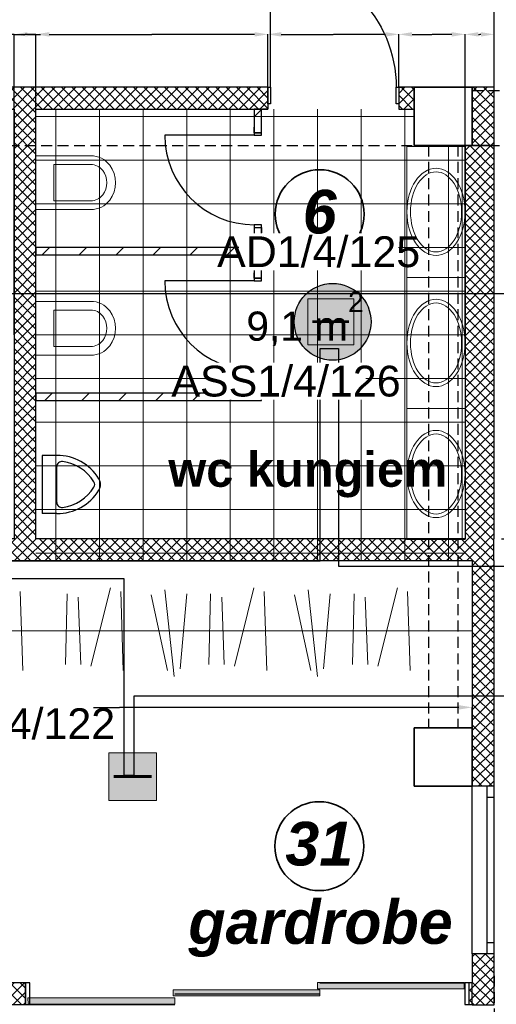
# Model space of a CAD drawing. Header units: millimetres. Extents: x -197461 to 862495, y -970068 to 63888.
# Tile 219 of 253: x -81548 to -78272, y -124725 to -117963. Entities that reach past the tile are written whole.
import ezdxf

# ---------------------------------------------------------------- set-up
doc = ezdxf.new("R2010")
doc.units = ezdxf.units.MM
doc.set_wipeout_variables(frame=1)
doc.linetypes.add('Dashed', pattern=[112.5, 75, -37.5])
doc.linetypes.add('Wipeout_Contour', pattern=[1000, 0, -1000])
doc.layers.get('0').update_dxf_attribs({"linetype": 'CONTINUOUS'})
doc.layers.get('Defpoints').update_dxf_attribs({"linetype": 'CONTINUOUS'})
for name, color, linetype in [('2D Drafting - General', 7, 'CONTINUOUS'), ('Annotation - Text', 252, 'CONTINUOUS'), ('AR-Durvis', 7, 'CONTINUOUS'), ('AR-Hatch', 7, 'CONTINUOUS'), ('AR-Hatch2', 7, 'CONTINUOUS'), ('Ar-Izmeri', 7, 'CONTINUOUS'), ('AR-Logi', 7, 'CONTINUOUS'), ('Ar-Sienas.nojauc.', 7, 'CONTINUOUS'), ('Interior - Furniture', 7, 'CONTINUOUS'), ('sienas es', 7, 'CONTINUOUS'), ('Structural - Bearing', 7, 'CONTINUOUS'), ('TEXTI', 7, 'CONTINUOUS'), ('UAS', 240, 'CONTINUOUS')]:
    doc.layers.add(name, color=color, linetype=linetype)
doc.styles.add('ARIAL', font='arialbd.ttf')
doc.styles.add('GENERATED_STYLE_1', font='arial.ttf')
doc.styles.add('GENERATED_STYLE_2', font='arialbd.ttf')
doc.styles.add('GENERATED_STYLE_3', font='ariali.ttf')
doc.styles.add('GENERATED_STYLE_4', font='arialbi.ttf')
doc.dimstyles.new('GENERATED_STYLE__1', dxfattribs={"dimtxt": 0.18, "dimasz": 91.2, "dimexe": 0.18, "dimexo": 0.0625, "dimgap": 0.09, "dimtad": 0, "dimtih": 1, "dimtoh": 1, "dimdec": 4, "dimzin": 0, "dimdsep": 46, "dimtxsty": 'Standard', "dimcen": 0.09, "dimadec": 0, "dimazin": 0, "dimtfac": 1, "dimtdec": 4, "dimtmove": 0, "dimatfit": 3, "dimldrblk": 'ARROWHEAD_5', "dimfxl": 1, "dimtolj": 1, "dimtzin": 0, "dimarcsym": 0})
doc.dimstyles.new('GENERATED_STYLE__2', dxfattribs={"dimtxt": 100, "dimasz": 95, "dimexe": 0.18, "dimexo": 300, "dimgap": 0.09, "dimtad": 1, "dimdec": 0, "dimzin": 0, "dimdsep": 46, "dimtxsty": 'GENERATED_STYLE_3', "dimblk": 'ARROWHEAD_2', "dimblk1": 'ARROWHEAD_2', "dimblk2": 'ARROWHEAD_2', "dimcen": 0.09, "dimclrd": 39, "dimclre": 39, "dimclrt": 7, "dimadec": 0, "dimazin": 0, "dimtfac": 1, "dimtdec": 4, "dimtmove": 0, "dimatfit": 3, "dimfxl": 1, "dimtolj": 1, "dimtzin": 0, "dimarcsym": 0})
pattern_1 = [(45, (0, 0), (-35.355339, 35.355339), []), (135, (0, 0), (35.355339, 35.355339), [])]
pattern_2 = [(45, (0, 0), (-127.279217, 127.279217), [])]

# ---------------------------------------------------------------- blocks, each defined once
blk = doc.blocks.new('WALL_379', base_point=(588114, -123200.5))
at = {"layer": 'Structural - Bearing', "linetype": 'Continuous', "lineweight": 13}
h = blk.add_hatch(dxfattribs=at)
h.set_pattern_fill('GRID_5X5_DIAGONAL', color=253, style=0, pattern_type=2)
h.set_pattern_definition(pattern_1)
h.paths.add_polyline_path([(588114, -123200.5), (588114, -125900.4), (588314, -125900.4), (588314, -123200.5)], flags=0)
at = {"layer": 'Structural - Bearing', "linetype": 'Continuous'}
for p, q in [((588114, -123200.5), (588114, -125900.4)), ((588314, -123200.5), (588114, -123200.5)), ((588314, -125900.4), (588314, -123200.5))]:
    blk.add_line(p, q, dxfattribs=at)
blk = doc.blocks.new('WALL_381', base_point=(588163.2, -122799.8))
at = {"layer": 'Structural - Bearing', "linetype": 'Continuous', "lineweight": 13}
h = blk.add_hatch(dxfattribs=at)
h.set_pattern_fill('GRID_5X5_DIAGONAL', color=253, style=0, pattern_type=2)
h.set_pattern_definition(pattern_1)
h.paths.add_polyline_path([(588163.2, -122799.8), (588163.2, -123199.8), (588313.2, -123199.8), (588313.2, -122799.8)], flags=0)
at = {"layer": 'Structural - Bearing', "linetype": 'Continuous'}
for p, q in [((588163.2, -122799.8), (588163.2, -123199.8)), ((588313.2, -122799.8), (588163.2, -122799.8)), ((588313.2, -123199.8), (588313.2, -122799.8)), ((588163.2, -123199.8), (588313.2, -123199.8))]:
    blk.add_line(p, q, dxfattribs=at)
blk = doc.blocks.new('W M Bottom Hung 10_2')
at = {"layer": 'AR-Logi', "linetype": 'Continuous'}
for p, q in [((-575.5, 0), (-575.5, -150)), ((575.5, 0), (575.5, -150)), ((575.5, -150), (-575.5, -150))]:
    blk.add_line(p, q, dxfattribs=at)
at = {"color": 254, "linetype": 'Wipeout_Contour', "lineweight": 0, "ltscale": 2007.100132}
blk.add_wipeout([(-500.5, -50), (500.5, -50), (500.5, 0), (-500.5, 0)], dxfattribs=at).dxf.layer = 'AR-Hatch2'
at = {"layer": 'AR-Logi', "linetype": 'Continuous'}
for p, q in [((-500.5, 0), (-575.5, 0)), ((-500.5, -50), (-500.5, 0)), ((500.5, 0), (-500.5, 0)), ((575.5, 0), (500.5, 0)), ((500.5, 0), (500.5, -50)), ((-575.5, -50), (-500.5, -50)), ((-500.5, -50), (500.5, -50)), ((500.5, -50), (575.5, -50))]:
    blk.add_line(p, q, dxfattribs=at)
blk = doc.blocks.new('WALL_385', base_point=(588162.7, -126050.4))
at = {"layer": 'Structural - Bearing', "linetype": 'Continuous', "lineweight": 13}
h = blk.add_hatch(dxfattribs=at)
h.set_pattern_fill('GRID_5X5_DIAGONAL', color=253, style=0, pattern_type=2)
h.set_pattern_definition(pattern_1)
h.paths.add_polyline_path([(588312.7, -126050.4), (588162.7, -126050.4), (588162.7, -127599.8), (588312.7, -127599.8)], flags=0)
h = blk.add_hatch(dxfattribs=at)
h.set_pattern_fill('GRID_5X5_DIAGONAL', color=253, style=0, pattern_type=2)
h.set_pattern_definition(pattern_1)
h.paths.add_polyline_path([(588312.7, -128750.8), (588162.7, -128750.8), (588162.7, -129100.8), (588312.7, -129100.8)], flags=0)
at = {"layer": 'Structural - Bearing', "linetype": 'Continuous'}
for p, q in [((588162.7, -126050.4), (588162.7, -127599.8)), ((588312.7, -127599.8), (588312.7, -126050.4)), ((588162.7, -128750.8), (588162.7, -128949.8)), ((588312.7, -129100.8), (588312.7, -128750.8)), ((588162.7, -129100.8), (588312.7, -129100.8))]:
    blk.add_line(p, q, dxfattribs=at)
at = {"layer": 'AR-Logi', "color": 30, "linetype": 'Continuous', "lineweight": 18, "rotation": 270}
blk.add_blockref('W M Bottom Hung 10_2', (588312.7, -128175.3), dxfattribs=at)
blk = doc.blocks.new('D1 10')
at = {"layer": 'AR-Durvis', "linetype": 'Continuous'}
for p, q in [((432, 0), (432, 864)), ((-450, 0), (-487, 0)), ((-432, 0), (-450, 0)), ((-450, 0), (-450, -115)), ((-450, 0), (-450, -150)), ((-432, -115), (-432, 0)), ((450, 0), (432, 0)), ((432, 0), (432, -115)), ((450, 0), (487, 0)), ((450, -115), (450, 0)), ((450, 0), (450, -150)), ((-450, -115), (-432, -115)), ((432, -115), (450, -115)), ((-450, -150), (-487, -150)), ((450, -150), (487, -150))]:
    blk.add_line(p, q, dxfattribs=at)
blk.add_arc((432, 0), 864, 90, 180, dxfattribs=at)
blk = doc.blocks.new('D1 10_2')
at = {"layer": 'AR-Durvis', "linetype": 'Continuous'}
for p, q in [((432, 0), (432, 864)), ((-450, 0), (-487, 0)), ((-432, 0), (-450, 0)), ((-450, 0), (-450, -115)), ((-450, 0), (-450, -150)), ((-432, -115), (-432, 0)), ((450, 0), (432, 0)), ((432, 0), (432, -115)), ((450, 0), (487, 0)), ((450, -115), (450, 0)), ((450, 0), (450, -150)), ((-450, -115), (-432, -115)), ((432, -115), (450, -115)), ((-450, -150), (-487, -150)), ((450, -150), (487, -150))]:
    blk.add_line(p, q, dxfattribs=at)
blk.add_arc((432, 0), 864, 90, 180, dxfattribs=at)
blk = doc.blocks.new('WALL_386', base_point=(582163.2, -122949.8))
at = {"layer": 'Structural - Bearing', "linetype": 'Continuous', "lineweight": 13}
h = blk.add_hatch(dxfattribs=at)
h.set_pattern_fill('GRID_5X5_DIAGONAL', color=253, style=0, pattern_type=2)
h.set_pattern_definition(pattern_1)
h.paths.add_polyline_path([(583063.2, -122799.8), (583063.2, -122949.8), (586758.5, -122949.8), (586758.5, -122799.8)], flags=0)
h = blk.add_hatch(dxfattribs=at)
h.set_pattern_fill('GRID_5X5_DIAGONAL', color=253, style=0, pattern_type=2)
h.set_pattern_definition(pattern_1)
h.paths.add_polyline_path([(587658.5, -122799.8), (587658.5, -122949.8), (587763.2, -122949.8), (587763.2, -122799.8)], flags=0)
at = {"layer": 'Structural - Bearing', "linetype": 'Continuous'}
for p, q in [((586758.5, -122799.8), (583063.2, -122799.8)), ((587763.2, -122799.8), (587658.5, -122799.8)), ((587763.2, -122949.8), (587763.2, -122799.8)), ((583063.2, -122949.8), (584713.5, -122949.8)), ((584863.5, -122949.8), (585014, -122949.8)), ((585164, -122949.8), (586758.5, -122949.8)), ((587658.5, -122949.8), (587763.2, -122949.8))]:
    blk.add_line(p, q, dxfattribs=at)
at = {"layer": 'AR-Durvis', "color": 21, "linetype": 'Continuous', "lineweight": 18}
blk.add_blockref('D1 10', (582613.2, -122799.8), dxfattribs=at)
at = {"layer": 'AR-Durvis', "color": 21, "linetype": 'Continuous', "lineweight": 18, "xscale": -1}
blk.add_blockref('D1 10_2', (587208.5, -122799.8), dxfattribs=at)
blk = doc.blocks.new('WALL_397', base_point=(585014, -122949.8))
at = {"layer": 'Structural - Bearing', "linetype": 'Continuous', "lineweight": 13}
h = blk.add_hatch(dxfattribs=at)
h.set_pattern_fill('GRID_5X5_DIAGONAL', color=253, style=0, pattern_type=2)
h.set_pattern_definition(pattern_1)
h.paths.add_polyline_path([(585014, -122949.8), (585014, -125900.4), (585164, -125900.4), (585164, -122949.8)], flags=0)
at = {"layer": 'Structural - Bearing', "linetype": 'Continuous'}
for p, q in [((585014, -122949.8), (585014, -125900.4)), ((585164, -125900.4), (585164, -122949.8))]:
    blk.add_line(p, q, dxfattribs=at)
blk = doc.blocks.new('WALL_399', base_point=(586714, -123950.1))
at = {"layer": 'Structural - Bearing', "linetype": 'Continuous', "lineweight": 13}
h = blk.add_hatch(dxfattribs=at)
h.set_pattern_fill('MASONRY_BLOCK', color=253, style=0, pattern_type=2)
h.set_pattern_definition(pattern_2)
h.paths.add_polyline_path([(586664, -123900.1), (585164, -123900.1), (585164, -123950.1), (586664, -123950.1)], flags=0)
at = {"layer": 'Structural - Bearing', "linetype": 'Continuous'}
for p, q in [((586664, -123900.1), (585164, -123900.1)), ((585164, -123900.1), (585164, -123950.1)), ((585164, -123950.1), (586664, -123950.1))]:
    blk.add_line(p, q, dxfattribs=at)
blk = doc.blocks.new('WALL_400', base_point=(586714, -124950.1))
at = {"layer": 'Structural - Bearing', "linetype": 'Continuous', "lineweight": 13}
h = blk.add_hatch(dxfattribs=at)
h.set_pattern_fill('MASONRY_BLOCK', color=253, style=0, pattern_type=2)
h.set_pattern_definition(pattern_2)
h.paths.add_polyline_path([(586664, -124900.1), (585164, -124900.1), (585164, -124950.1), (586714, -124950.1)], flags=0)
at = {"layer": 'Structural - Bearing', "linetype": 'Continuous'}
for p, q in [((586664, -124900.1), (585164, -124900.1)), ((585164, -124900.1), (585164, -124950.1)), ((585164, -124950.1), (586714, -124950.1))]:
    blk.add_line(p, q, dxfattribs=at)
blk = doc.blocks.new('D1 10_3')
at = {"layer": 'AR-Durvis', "linetype": 'Continuous'}
for p, q in [((307, 0), (307, 614)), ((-325, 0), (-362, 0)), ((-307, 0), (-325, 0)), ((-325, 0), (-325, -50)), ((-325, 0), (-325, -50)), ((-307, -50), (-307, 0)), ((325, 0), (307, 0)), ((307, 0), (307, -50)), ((325, 0), (362, 0)), ((325, -50), (325, 0)), ((325, 0), (325, -50)), ((-325, -50), (-362, -50)), ((-325, -50), (-307, -50)), ((307, -50), (325, -50)), ((325, -50), (362, -50))]:
    blk.add_line(p, q, dxfattribs=at)
blk.add_arc((307, 0), 614, 90, 180, dxfattribs=at)
blk = doc.blocks.new('WALL_401', base_point=(586714, -122949.8))
at = {"layer": 'Structural - Bearing', "linetype": 'Continuous', "lineweight": 13}
h = blk.add_hatch(dxfattribs=at)
h.set_pattern_fill('MASONRY_BLOCK', color=253, style=0, pattern_type=2)
h.set_pattern_definition(pattern_2)
h.paths.add_polyline_path([(586664, -123111.8), (586714, -123111.8), (586714, -122949.8), (586664, -122949.8)], flags=0)
h = blk.add_hatch(dxfattribs=at)
h.set_pattern_fill('MASONRY_BLOCK', color=253, style=0, pattern_type=2)
h.set_pattern_definition(pattern_2)
h.paths.add_polyline_path([(586664, -124111.8), (586714, -124111.8), (586714, -123761.8), (586664, -123761.8)], flags=0)
h = blk.add_hatch(dxfattribs=at)
h.set_pattern_fill('MASONRY_BLOCK', color=253, style=0, pattern_type=2)
h.set_pattern_definition(pattern_2)
h.paths.add_polyline_path([(586664, -124900.1), (586714, -124950.1), (586714, -124761.8), (586664, -124761.8)], flags=0)
at = {"layer": 'Structural - Bearing', "linetype": 'Continuous'}
for p, q in [((586664, -122949.8), (586664, -123111.8)), ((586714, -122949.8), (586664, -122949.8)), ((586714, -123111.8), (586714, -122949.8)), ((586664, -123761.8), (586664, -123900.1)), ((586714, -124111.8), (586714, -123761.8)), ((586664, -123950.1), (586664, -124111.8)), ((586664, -124761.8), (586664, -124900.1)), ((586714, -124950.1), (586714, -124761.8))]:
    blk.add_line(p, q, dxfattribs=at)
at = {"layer": 'AR-Durvis', "color": 21, "linetype": 'Continuous', "lineweight": 18, "rotation": 90}
for p in [(586664, -123436.8), (586664, -124436.8)]:
    blk.add_blockref('D1 10_3', p, dxfattribs=at)
blk = doc.blocks.new('WALL_402', base_point=(583163.4, -126050.4))
at = {"layer": 'Structural - Bearing', "linetype": 'Continuous', "lineweight": 13}
h = blk.add_hatch(dxfattribs=at)
h.set_pattern_fill('GRID_5X5_DIAGONAL', color=253, style=0, pattern_type=2)
h.set_pattern_definition(pattern_1)
h.paths.add_polyline_path([(583163.4, -126050.4), (588312.1, -126050.4), (588312.1, -125900.4), (583163.4, -125900.4)], flags=0)
at = {"layer": 'Structural - Bearing', "linetype": 'Continuous'}
for p, q in [((584713.5, -125900.4), (583163.4, -125900.4)), ((583163.4, -125900.4), (583163.4, -126050.4)), ((585014, -125900.4), (584863.5, -125900.4)), ((588114, -125900.4), (585164, -125900.4)), ((588312.1, -126050.4), (588312.1, -125900.4)), ((583313.5, -126050.4), (588162.7, -126050.4))]:
    blk.add_line(p, q, dxfattribs=at)
blk = doc.blocks.new('D3 Sliding 10')
at = {"layer": 'AR-Durvis', "linetype": 'Continuous'}
for p, q in [((-1525, 0), (-1495, 0)), ((-1525, -150), (-1525, 0)), ((-1525, -150), (-1525, 0)), ((-1495, 0), (-1495, -150)), ((-498.3, 0), (-1495, 0)), ((1495, -150), (1495, 0)), ((1495, 0), (1525, 0)), ((1525, 0), (1525, -150)), ((1525, -150), (1525, 0)), ((498.3, -75), (-498.3, -75)), ((-1495, -150), (-1525, -150)), ((1495, -150), (498.3, -150)), ((1525, -150), (1495, -150))]:
    blk.add_line(p, q, dxfattribs=at)
blk = doc.blocks.new('WALL_408', base_point=(580759.5, -129099.8))
at = {"layer": 'Structural - Bearing', "linetype": 'Continuous', "lineweight": 13}
h = blk.add_hatch(dxfattribs=at)
h.set_pattern_fill('GRID_5X5_DIAGONAL', color=253, style=0, pattern_type=2)
h.set_pattern_definition(pattern_1)
h.paths.add_polyline_path([(580959.5, -128949.8), (580959.5, -129099.8), (585092.1, -129099.8), (585092.1, -128949.8)], flags=0)
h = blk.add_hatch(dxfattribs=at)
h.set_pattern_fill('GRID_5X5_DIAGONAL', color=253, style=0, pattern_type=2)
h.set_pattern_definition(pattern_1)
h.paths.add_polyline_path([(588142.1, -128949.8), (588142.1, -129099.8), (588163.7, -129099.8), (588163.7, -128949.8)], flags=0)
at = {"layer": 'Structural - Bearing', "linetype": 'Continuous'}
for p, q in [((583163.7, -128949.8), (580959.5, -128949.8)), ((585092.1, -128949.8), (583313.7, -128949.8)), ((588163.7, -128949.8), (588142.1, -128949.8)), ((588163.7, -129099.8), (588163.7, -128949.8)), ((580959.5, -129099.8), (585092.1, -129099.8)), ((588142.1, -129099.8), (588163.7, -129099.8))]:
    blk.add_line(p, q, dxfattribs=at)
at = {"layer": 'AR-Durvis', "color": 21, "linetype": 'Continuous', "lineweight": 18, "xscale": -1}
blk.add_blockref('D3 Sliding 10', (586617.1, -128949.8), dxfattribs=at)
blk = doc.blocks.new('Basin Built-In Ellip 10')
at = {"layer": 'Interior - Furniture', "color": 251, "linetype": 'Continuous', "lineweight": 20}
for p, q in [((0, 400), (900, 400)), ((0, 0), (0, 400)), ((0, 380), (900, 380)), ((900, 0), (900, 400)), ((0, 0), (900, 0))]:
    blk.add_line(p, q, dxfattribs=at)
for major_axis, ratio in [((299.6, 0), 0.667604), ((275, 0), 0.637895)]:
    blk.add_ellipse((450, 200), major_axis=major_axis, ratio=ratio, dxfattribs=at)
blk = doc.blocks.new('Urinal 02 10')
at = {"layer": 'Interior - Furniture', "linetype": 'Continuous'}
for p, q in [((403.2, 406.4), (3.2, 406.4)), ((3.2, 306.4), (3.2, 406.4)), ((403.2, 306.4), (403.2, 406.4)), ((80.5, 306.4), (325.9, 306.4))]:
    blk.add_line(p, q, dxfattribs=at)
for centre, radius, start, end in [((343.2, 306.4), 340, 180, 238.10921), ((80.5, 271.4), 35, 90, 187.05819), ((63.2, 306.4), 340, 301.89079, 0), ((325.9, 271.4), 35, 352.94181, 90), ((343.2, 306.4), 300, 187.52755, 238.10921), ((63.2, 306.4), 300, 301.89079, 352.47245), ((203.2, 81.4), 75, 238.10921, 301.89078), ((203.2, 81.4), 35, 238.10921, 301.89078)]:
    blk.add_arc(centre, radius, start, end, dxfattribs=at)
blk = doc.blocks.new('WC Wall Hung 01 10_2')
at = {"layer": 'Interior - Furniture', "color": 251, "linetype": 'Continuous', "lineweight": 20}
for p, q in [((0, 550), (0, 170)), ((0, 550), (370, 550)), ((370, 550), (370, 170)), ((60, 170), (60, 425)), ((310, 425), (60, 425)), ((310, 170), (310, 425))]:
    blk.add_line(p, q, dxfattribs=at)
for centre, radius, start, end in [((162.5, 170), 162.5, 180, 233.1301), ((162.5, 170), 102.5, 180, 233.1301), ((207.5, 170), 102.5, 306.8699, 0), ((207.5, 170), 162.5, 306.8699, 0), ((185, 200), 140, 233.1301, 306.8699), ((185, 200), 200, 233.1301, 306.8699)]:
    blk.add_arc(centre, radius, start, end, dxfattribs=at)
blk = doc.blocks.new('LINE_373093', base_point=(584336.5, -124215.8))
at = {"layer": 'AR-Hatch', "linetype": 'Continuous'}
blk.add_hatch(color=256, dxfattribs=at).paths.add_polyline_path([(584381.5, -124215.8), (584378, -124198.6), (584368.3, -124184), (584353.7, -124174.2), (584336.5, -124170.8), (584319.3, -124174.2), (584304.7, -124184), (584294.9, -124198.6), (584291.5, -124215.8), (584294.9, -124233), (584304.7, -124247.6), (584319.3, -124257.3), (584336.5, -124260.8), (584353.7, -124257.3), (584368.3, -124247.6), (584378, -124233)], flags=0)
at = {"layer": 'sienas es', "linetype": 'Continuous'}
blk.add_line((584381.5, -124215.8), (590463.2, -124215.8), dxfattribs=at)
blk.add_circle((584336.5, -124215.8), 45, dxfattribs=at)
blk = doc.blocks.new('*D1026')
at = {"layer": 'Ar-Izmeri', "color": 0, "linetype": 'Continuous', "lineweight": -2, "transparency": 16777216}
for p, q in [((-83286.9, -123202.4), (-83286.9, -122685.6)), ((-83195.7, -122685.8), (-80862.9, -122685.8)), ((-78529, -122685.8), (-80861.9, -122685.8)), ((-78437.8, -123203), (-78437.8, -122685.6))]:
    blk.add_line(p, q, dxfattribs=at)
at = {"layer": 'Ar-Izmeri', "color": 0, "linetype": 'Continuous', "transparency": 16777216}
for points in [[(-83195.7, -122670.6), (-83195.7, -122701), (-83286.9, -122685.8)], [(-78529, -122670.6), (-78529, -122701), (-78437.8, -122685.8)]]:
    blk.add_solid(points, dxfattribs=at)
at = {"layer": 'Defpoints', "color": 0, "linetype": 'Continuous', "transparency": 16777216}
for p in [(-78437.8, -122685.8), (-83286.9, -123202.5), (-78437.8, -123203)]:
    blk.add_point(p, dxfattribs=at)
at = {"layer": 'Ar-Izmeri', "color": 0, "linetype": 'Continuous', "lineweight": 9, "transparency": 16777216, "insert": (-80862.4, -122685.8), "char_height": 0.18, "attachment_point": 5}
blk.add_mtext('\\A1;\\A1;4\xa0850', dxfattribs=at)
blk = doc.blocks.new('ARROWHEAD_5')
at = {"color": 0, "linetype": 'Continuous', "lineweight": 0}
blk.add_line((0, 0), (-1, 0), dxfattribs=at)
blk.add_solid([(-1, 0.2679), (0, 0), (-1, -0.2679), (-1, 0.2679)], dxfattribs=at)
blk = doc.blocks.new('ARROWHEAD_2')
at = {"color": 0, "linetype": 'Continuous', "lineweight": 0}
for p, q in [((0, 0), (-1, 0)), ((-0.378, -0.655), (0.378, 0.655))]:
    blk.add_line(p, q, dxfattribs=at)
blk = doc.blocks.new('*D1027')
at = {"layer": 'Ar-Izmeri', "color": 39, "linetype": 'Continuous', "lineweight": -2, "transparency": 16777216}
for p, q in [((-78137.3, -118827.2), (-78077.5, -118827.2)), ((-78077.7, -121432.8), (-78077.7, -118922.2)), ((-78237.3, -121527.8), (-78077.5, -121527.8))]:
    blk.add_line(p, q, dxfattribs=at)
at = {"layer": 'Defpoints', "color": 0, "linetype": 'Continuous', "transparency": 16777216}
for p in [(-78437.3, -118827.2), (-78077.7, -118827.2), (-78537.3, -121527.8)]:
    blk.add_point(p, dxfattribs=at)
at = {"layer": 'Ar-Izmeri', "color": 39, "linetype": 'Continuous', "lineweight": -2, "transparency": 16777216, "xscale": 95, "yscale": 95, "zscale": 95}
for p, rotation in [((-78077.7, -118827.2), 90), ((-78077.7, -121527.8), 270)]:
    blk.add_blockref('ARROWHEAD_2', p, dxfattribs=dict(at, rotation=rotation))
at = {"layer": 'Ar-Izmeri', "color": 7, "linetype": 'Continuous', "lineweight": 9, "transparency": 16777216, "insert": (-78128.8, -120177.5), "char_height": 100, "attachment_point": 5, "rotation": 90, "style": 'GENERATED_STYLE_3'}
blk.add_mtext('\\A1;\\A1;2\xa0700', dxfattribs=at)
blk = doc.blocks.new('*D1055')
at = {"layer": 'Ar-Izmeri', "color": 0, "linetype": 'Continuous', "lineweight": -2, "transparency": 16777216}
for p, q in [((-81828.2, -118063.9), (-81919.4, -118063.9)), ((-81737, -120127.4), (-81737, -118063.7)), ((-81737, -118063.9), (-81662.5, -118063.9)), ((-81586.5, -118063.9), (-81661.1, -118063.9)), ((-81586.5, -120127.4), (-81586.5, -118063.7)), ((-81495.3, -118063.9), (-81404.1, -118063.9))]:
    blk.add_line(p, q, dxfattribs=at)
at = {"layer": 'Ar-Izmeri', "color": 0, "linetype": 'Continuous', "transparency": 16777216}
for points in [[(-81828.2, -118048.7), (-81828.2, -118079.1), (-81737, -118063.9)], [(-81495.3, -118048.7), (-81495.3, -118079.1), (-81586.5, -118063.9)]]:
    blk.add_solid(points, dxfattribs=at)
at = {"layer": 'Defpoints', "color": 0, "linetype": 'Continuous', "transparency": 16777216}
for p in [(-81586.5, -118063.9), (-81737, -120127.5), (-81586.5, -120127.5)]:
    blk.add_point(p, dxfattribs=at)
at = {"layer": 'Ar-Izmeri', "color": 0, "linetype": 'Continuous', "lineweight": 9, "transparency": 16777216, "insert": (-81661.8, -118063.9), "char_height": 0.18, "attachment_point": 5}
blk.add_mtext('\\A1;150.4892', dxfattribs=at)
blk = doc.blocks.new('*D1056')
at = {"layer": 'Ar-Izmeri', "color": 0, "linetype": 'Continuous', "lineweight": -2, "transparency": 16777216}
for p, q in [((-81677.7, -118063.9), (-81768.9, -118063.9)), ((-81586.5, -120127.4), (-81586.5, -118063.7)), ((-81586.5, -118063.9), (-81512.2, -118063.9)), ((-81436.5, -118063.9), (-81510.9, -118063.9)), ((-81436.5, -120127.4), (-81436.5, -118063.7)), ((-81345.3, -118063.9), (-81254.1, -118063.9))]:
    blk.add_line(p, q, dxfattribs=at)
at = {"layer": 'Ar-Izmeri', "color": 0, "linetype": 'Continuous', "transparency": 16777216}
for points in [[(-81677.7, -118048.7), (-81677.7, -118079.1), (-81586.5, -118063.9)], [(-81345.3, -118048.7), (-81345.3, -118079.1), (-81436.5, -118063.9)]]:
    blk.add_solid(points, dxfattribs=at)
at = {"layer": 'Defpoints', "color": 0, "linetype": 'Continuous', "transparency": 16777216}
for p in [(-81436.5, -118063.9), (-81586.5, -120127.5), (-81436.5, -120127.5)]:
    blk.add_point(p, dxfattribs=at)
at = {"layer": 'Ar-Izmeri', "color": 0, "linetype": 'Continuous', "lineweight": 9, "transparency": 16777216, "insert": (-81511.5, -118063.9), "char_height": 0.18, "attachment_point": 5}
blk.add_mtext('\\A1;150.0000', dxfattribs=at)
blk = doc.blocks.new('*D1057')
at = {"layer": 'Ar-Izmeri', "color": 0, "linetype": 'Continuous', "lineweight": -2, "transparency": 16777216}
for p, q in [((-81436.5, -120127.4), (-81436.5, -118063.7)), ((-81345.3, -118063.9), (-80639.7, -118063.9)), ((-79933.2, -118063.9), (-80638.8, -118063.9)), ((-79842, -118427.1), (-79842, -118063.7))]:
    blk.add_line(p, q, dxfattribs=at)
at = {"layer": 'Ar-Izmeri', "color": 0, "linetype": 'Continuous', "transparency": 16777216}
for points in [[(-81345.3, -118048.7), (-81345.3, -118079.1), (-81436.5, -118063.9)], [(-79933.2, -118048.7), (-79933.2, -118079.1), (-79842, -118063.9)]]:
    blk.add_solid(points, dxfattribs=at)
at = {"layer": 'Defpoints', "color": 0, "linetype": 'Continuous', "transparency": 16777216}
for p in [(-79842, -118063.9), (-79842, -118427.2), (-81436.5, -120127.5)]:
    blk.add_point(p, dxfattribs=at)
at = {"layer": 'Ar-Izmeri', "color": 0, "linetype": 'Continuous', "lineweight": 9, "transparency": 16777216, "insert": (-80639.3, -118063.9), "char_height": 0.18, "attachment_point": 5}
blk.add_mtext('\\A1;\\A1;1\xa0600', dxfattribs=at)
blk = doc.blocks.new('*D1058')
at = {"layer": 'Ar-Izmeri', "color": 0, "linetype": 'Continuous', "lineweight": -2, "transparency": 16777216}
for p, q in [((-79842, -118427.1), (-79842, -118063.7)), ((-79750.8, -118063.9), (-79392.6, -118063.9)), ((-79033.2, -118063.9), (-79391.4, -118063.9)), ((-78942, -118427.1), (-78942, -118063.7))]:
    blk.add_line(p, q, dxfattribs=at)
at = {"layer": 'Ar-Izmeri', "color": 0, "linetype": 'Continuous', "transparency": 16777216}
for points in [[(-79750.8, -118048.7), (-79750.8, -118079.1), (-79842, -118063.9)], [(-79033.2, -118048.7), (-79033.2, -118079.1), (-78942, -118063.9)]]:
    blk.add_solid(points, dxfattribs=at)
at = {"layer": 'Defpoints', "color": 0, "linetype": 'Continuous', "transparency": 16777216}
for p in [(-78942, -118063.9), (-79842, -118427.2), (-78942, -118427.2)]:
    blk.add_point(p, dxfattribs=at)
at = {"layer": 'Ar-Izmeri', "color": 0, "linetype": 'Continuous', "lineweight": 9, "transparency": 16777216, "insert": (-79392, -118063.9), "char_height": 0.18, "attachment_point": 5}
blk.add_mtext('\\A1;900.0000', dxfattribs=at)
blk = doc.blocks.new('*D1059')
at = {"layer": 'Ar-Izmeri', "color": 0, "linetype": 'Continuous', "lineweight": -2, "transparency": 16777216}
for p, q in [((-78942, -118427.1), (-78942, -118063.7)), ((-78850.8, -118063.9), (-78714.9, -118063.9)), ((-78577.7, -118063.9), (-78713.6, -118063.9)), ((-78486.5, -120252.8), (-78486.5, -118063.7))]:
    blk.add_line(p, q, dxfattribs=at)
at = {"layer": 'Ar-Izmeri', "color": 0, "linetype": 'Continuous', "transparency": 16777216}
for points in [[(-78850.8, -118048.7), (-78850.8, -118079.1), (-78942, -118063.9)], [(-78577.7, -118048.7), (-78577.7, -118079.1), (-78486.5, -118063.9)]]:
    blk.add_solid(points, dxfattribs=at)
at = {"layer": 'Defpoints', "color": 0, "linetype": 'Continuous', "transparency": 16777216}
for p in [(-78486.5, -118063.9), (-78942, -118427.2), (-78486.5, -120252.9)]:
    blk.add_point(p, dxfattribs=at)
at = {"layer": 'Ar-Izmeri', "color": 0, "linetype": 'Continuous', "lineweight": 9, "transparency": 16777216, "insert": (-78714.2, -118063.9), "char_height": 0.18, "attachment_point": 5}
blk.add_mtext('\\A1;455.5109', dxfattribs=at)
blk = doc.blocks.new('*D1060')
at = {"layer": 'Ar-Izmeri', "color": 0, "linetype": 'Continuous', "lineweight": -2, "transparency": 16777216}
for p, q in [((-78486.5, -120252.8), (-78486.5, -118063.7)), ((-78395.3, -118063.9), (-78387.1, -118063.9)), ((-78377.7, -118063.9), (-78385.8, -118063.9)), ((-78286.5, -120252.8), (-78286.5, -118063.7))]:
    blk.add_line(p, q, dxfattribs=at)
at = {"layer": 'Ar-Izmeri', "color": 0, "linetype": 'Continuous', "transparency": 16777216}
for points in [[(-78395.3, -118048.7), (-78395.3, -118079.1), (-78486.5, -118063.9)], [(-78377.7, -118048.7), (-78377.7, -118079.1), (-78286.5, -118063.9)]]:
    blk.add_solid(points, dxfattribs=at)
at = {"layer": 'Defpoints', "color": 0, "linetype": 'Continuous', "transparency": 16777216}
for p in [(-78286.5, -118063.9), (-78486.5, -120252.9), (-78286.5, -120252.9)]:
    blk.add_point(p, dxfattribs=at)
at = {"layer": 'Ar-Izmeri', "color": 0, "linetype": 'Continuous', "lineweight": 9, "transparency": 16777216, "insert": (-78386.5, -118063.9), "char_height": 0.18, "attachment_point": 5}
blk.add_mtext('\\A1;200.0000', dxfattribs=at)
blk = doc.blocks.new('*D1062')
at = {"layer": 'Ar-Izmeri', "color": 0, "linetype": 'Continuous', "lineweight": -2, "transparency": 16777216}
for p, q in [((-85839.8, -118427.1), (-85839.8, -117710.9)), ((-85748.6, -117711.1), (-82063.7, -117711.1)), ((-78377.7, -117711.1), (-82062.7, -117711.1)), ((-78286.5, -120252.8), (-78286.5, -117710.9))]:
    blk.add_line(p, q, dxfattribs=at)
at = {"layer": 'Ar-Izmeri', "color": 0, "linetype": 'Continuous', "transparency": 16777216}
for points in [[(-85748.6, -117695.9), (-85748.6, -117726.3), (-85839.8, -117711.1)], [(-78377.7, -117695.9), (-78377.7, -117726.3), (-78286.5, -117711.1)]]:
    blk.add_solid(points, dxfattribs=at)
at = {"layer": 'Defpoints', "color": 0, "linetype": 'Continuous', "transparency": 16777216}
for p in [(-78286.5, -117711.1), (-85839.8, -118427.2), (-78286.5, -120252.9)]:
    blk.add_point(p, dxfattribs=at)
at = {"layer": 'Ar-Izmeri', "color": 0, "linetype": 'Continuous', "lineweight": 9, "transparency": 16777216, "insert": (-82063.2, -117711.1), "char_height": 0.18, "attachment_point": 5}
blk.add_mtext('\\A1;\\A1;7\xa0550', dxfattribs=at)
blk = doc.blocks.new('AD-proj')
at = {"lineweight": 5}
blk.add_lwpolyline([(-250, -250), (250, -250), (250, 250), (-250, 250)], close=True, dxfattribs=at)
at = {"const_width": 30}
blk.add_lwpolyline([(-200, 0), (200, 0)], dxfattribs=at)
at = {"const_width": 100}
blk.add_lwpolyline([(-50, 0, 1), (50, 0, 1)], format="xyb", close=True, dxfattribs=at)

msp = doc.modelspace()

# ---------------------------------------------------------------- hatches: boundary and pattern name
at = {"layer": 'AR-Hatch', "linetype": 'Continuous', "lineweight": 13, "true_color": 0x636466}
h = msp.add_hatch(dxfattribs=at)
h.set_pattern_fill('GRID_30X30', color=251, style=0, pattern_type=2)
h.set_pattern_definition([(0, (-666600.5, 4372.6), (0, 300), []), (90, (-666600.5, 4372.6), (-300, 0), [])])
h.paths.add_polyline_path([(-81263.10115, -121677.17096), (-78487.78546, -121677.17096), (-78487.78546, -118827.17096), (-78837.27004, -118827.17096), (-78837.27004, -118577.17096), (-81263.10115, -118577.17096), (-81392.54446, -118577.17096), (-81436.54446, -118577.17096), (-81436.54446, -121677.17096), (-81392.54446, -121677.17096)], flags=0)
at = {"layer": 'AR-Hatch', "linetype": 'Continuous', "lineweight": 18, "true_color": 0x636466}
for points in [[(-79501.06208, -124576.01076), (-78492.11666, -124576.01076), (-78492.11666, -124617.46295), (-79500.18012, -124617.46295)], [(-81491.2532, -124681.44148), (-80482.30777, -124681.44148), (-80482.30777, -124722.89367), (-81490.37124, -124722.89367)], [(-80493.3307, -124625.02976), (-79484.38527, -124625.02976), (-79484.38527, -124666.48195), (-80492.44873, -124666.48195)]]:
    msp.add_hatch(color=251, dxfattribs=at).paths.add_polyline_path(points, flags=0)
at = {"layer": 'UAS', "lineweight": 50, "true_color": 0xc7c8ca}
h = msp.add_hatch(color=9, dxfattribs=at)
h.dxf.hatch_style = 1
h.paths.add_polyline_path([(-79378.0571, -120037.27802, -1), (-79441.14403, -120037.27802, -1)], flags=0)
h.paths.add_polyline_path([(-79567.3179, -119879.56069), (-79567.3179, -120194.99536), (-79251.88323, -120194.99536), (-79251.88323, -119879.56069)], flags=16)
h.paths.add_polyline_path([(-79133.01939, -120037.9952, 1), (-79661.0667, -120037.9952, 1)])
h.paths.add_polyline_path([(-79251.88323, -120194.99536), (-79567.3179, -120194.99536), (-79567.3179, -119879.56069), (-79251.88323, -119879.56069)], flags=16)
at = {"layer": 'UAS', "lineweight": 50, "true_color": 0xffffff}
h = msp.add_hatch(color=7, dxfattribs=at)
h.dxf.hatch_style = 1
h.paths.add_polyline_path([(-80804.38983, -123160.75428), (-80738.91889, -123160.75428, 1)], flags=16)
h.paths.add_polyline_path([(-80607.97701, -123324.43163), (-80607.97701, -122997.07693), (-80935.33171, -122997.07693), (-80935.33171, -123324.43163)])

# ---------------------------------------------------------------- linework, layer by layer
at = {"layer": '2D Drafting - General', "color": 251, "linetype": 'Continuous', "lineweight": 20, "true_color": 0x636466}
for p, q in [((-81544.92753, -121889.10634), (-81527.41629, -122431.9548)), ((-81221.45208, -121906.61758), (-81233.12624, -122391.09524)), ((-80923.76099, -121865.75802), (-81058.01384, -122402.7694)), ((-80853.71603, -121889.10634), (-80836.20479, -122431.9548)), ((-80550.67968, -121877.43218), (-80486.4718, -122472.81436)), ((-80398.91559, -121906.61758), (-80445.61224, -122420.28064)), ((-80235.47735, -121906.61758), (-80247.15151, -122391.09524)), ((-79937.78626, -121865.75802), (-80072.0391, -122402.7694)), ((-79867.74129, -121889.10634), (-79850.23005, -122431.9548)), ((-79564.70494, -121877.43218), (-79500.49706, -122472.81436)), ((-79412.94086, -121906.61758), (-79459.6375, -122420.28064)), ((-79249.50261, -121906.61758), (-79261.17677, -122391.09524)), ((-78951.81152, -121865.75802), (-79086.06437, -122402.7694)), ((-78881.76656, -121889.10634), (-78864.25532, -122431.9548)), ((-81145.57004, -121929.9659), (-81128.0588, -122391.09524)), ((-80644.07296, -121912.45466), (-80533.16844, -122431.9548)), ((-80159.5953, -121929.9659), (-80142.08406, -122391.09524)), ((-79658.09823, -121912.45466), (-79547.1937, -122431.9548)), ((-79173.62057, -121929.9659), (-79156.10933, -122391.09524)), ((-83062.07657, -122160.53057), (-81384.89033, -122160.53057))]:
    msp.add_line(p, q, dxfattribs=at)
at = {"layer": '2D Drafting - General', "color": 251, "linetype": 'Continuous', "lineweight": 35, "true_color": 0x636466}
for centre in [(-79486.14421, -119298.69786), (-79488.84019, -123638.84632)]:
    msp.add_circle(centre, 305.38719, dxfattribs=at)
at = {"layer": 'AR-Hatch', "color": 251, "linetype": 'Continuous', "lineweight": 20, "true_color": 0x636466, "flags": 128}
for points in [[(-79501.06208, -124576.01076), (-78492.11666, -124576.01076), (-78492.11666, -124617.46295), (-79500.18012, -124617.46295)], [(-81491.2532, -124681.44148), (-80482.30777, -124681.44148), (-80482.30777, -124722.89367), (-81490.37124, -124722.89367)], [(-80493.3307, -124625.02976), (-79484.38527, -124625.02976), (-79484.38527, -124666.48195), (-80492.44873, -124666.48195)]]:
    msp.add_lwpolyline(points, close=True, dxfattribs=at)
at = {"layer": 'Ar-Sienas.nojauc.', "color": 251, "linetype": 'Dashed', "true_color": 0x636466}
for p, q in [((-78437.27004, -118449.85085), (-75837.27004, -118449.85085)), ((-84437.27004, -118827.17096), (-78837.27004, -118827.17096)), ((-78737.27004, -118827.17096), (-78737.27004, -122827.17096)), ((-78537.27004, -118827.17096), (-78537.27004, -122827.17096)), ((-78437.27004, -118827.17096), (-75837.27004, -118827.17096))]:
    msp.add_line(p, q, dxfattribs=at)
at = {"layer": 'sienas es', "color": 251, "linetype": 'Continuous', "true_color": 0x636466}
for p, q in [((-78837.27004, -118427.17096), (-78437.27004, -118427.17096)), ((-78837.27004, -118827.17096), (-78837.27004, -118427.17096)), ((-78437.27004, -118427.17096), (-78437.27004, -118827.17096)), ((-78437.27004, -118827.17096), (-78837.27004, -118827.17096)), ((-78837.27004, -123227.17096), (-78837.27004, -122827.17096))]:
    msp.add_line(p, q, dxfattribs=at)
at = {"layer": 'sienas es', "color": 251, "linetype": 'Continuous', "true_color": 0x636466, "flags": 128}
msp.add_lwpolyline([(-78837.27004, -118827.17096), (-78437.27004, -118827.17096), (-78437.27004, -118427.17096), (-78837.27004, -118427.17096)], close=True, dxfattribs=at)
at = {"layer": 'UAS', "color": 1}
msp.add_lwpolyline([(-73805.60357, -122608.26777), (-80764.13611, -122608.26777), (-80764.13611, -123154.63231), (-80830.41628, -123154.63231), (-80830.41628, -121803.32131), (-83878.98545, -121803.32131), (-83878.98545, -121344.81584), (-83826.84741, -121344.81584), (-83826.84741, -121678.27874), (-79481.70328, -121678.27874), (-79481.70328, -120221.55292), (-79356.12538, -120221.55292), (-79356.12538, -121716.84357), (-75947.51662, -121716.84357)], dxfattribs=at)
at = {"layer": 'UAS', "color": 1, "lineweight": 30}
msp.add_circle((-79397.04304, -120037.9952), 264.02365, dxfattribs=at)

# ---------------------------------------------------------------- block references
at = {"layer": 'Interior - Furniture', "color": 251, "linetype": 'Continuous', "lineweight": 20, "true_color": 0x636466}
for name, p, rotation in [('Basin Built-In Ellip 10', (-78886.47558, -118833.14303), 270), ('Basin Built-In Ellip 10', (-78886.47558, -119733.14303), 270), ('Basin Built-In Ellip 10', (-78886.47558, -120633.14303), 270), ('Urinal 02 10', (-80986.14446, -121358.17282), 90)]:
    msp.add_blockref(name, p, dxfattribs=dict(at, rotation=rotation))
at = {"layer": 'Interior - Furniture', "color": 251, "linetype": 'Continuous', "lineweight": 20, "true_color": 0x636466, "xscale": -1, "rotation": 90}
for p in [(-80889.54446, -118897.44186), (-80889.54446, -119897.44186)]:
    msp.add_blockref('WC Wall Hung 01 10_2', p, dxfattribs=at)
at = {"layer": 'sienas es', "color": 251, "linetype": 'Continuous', "true_color": 0x636466}
msp.add_blockref('LINE_373093', (-82264.03368, -119843.18704), dxfattribs=at)
at = {"layer": 'Structural - Bearing', "color": 251, "true_color": 0x636466}
for name, p in [('WALL_386', (-84437.27004, -118577.17096)), ('WALL_381', (-78437.27004, -118427.17096)), ('WALL_397', (-81586.54446, -118577.17096)), ('WALL_401', (-79886.50832, -118577.17096)), ('WALL_379', (-78486.47034, -118827.92271)), ('WALL_399', (-79886.50832, -119577.50521)), ('WALL_400', (-79886.50832, -120577.50521))]:
    msp.add_blockref(name, p, dxfattribs=at)
at = {"layer": 'UAS'}
for p, xscale, yscale, zscale in [((-79409.60056, -120037.27802), 0.6308693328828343, 0.6308693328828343, 0.6308693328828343), ((-80771.65436, -123160.75428), 0.6547093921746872, 0.6547093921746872, 0.6547093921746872)]:
    msp.add_blockref('AD-proj', p, dxfattribs=dict(at, xscale=xscale, yscale=yscale, zscale=zscale))

# ---------------------------------------------------------------- texts
at = {"color": 251, "lineweight": 25, "true_color": 0x636466, "insert": (-79989.90725, -120204.80045), "char_height": 200, "attachment_point": 7, "style": 'GENERATED_STYLE_1'}
msp.add_mtext('{\\fArial|b0|i0|c0|p34;9,1 m{\\H0.7x;\\S2^  ;}}', dxfattribs=at)
at = {"layer": 'Annotation - Text', "color": 251, "linetype": 'Continuous', "lineweight": 20, "true_color": 0x636466, "char_height": 300, "attachment_point": 2, "style": 'GENERATED_STYLE_4'}
for s, insert in [('{6}', (-79486.14421, -119131.555)), ('{31}', (-79488.84021, -123471.70324)), ('{gardrobe}', (-79480.26718, -124009.62538))]:
    msp.add_mtext(s, dxfattribs=dict(at, insert=insert))
at = {"layer": 'TEXTI', "color": 251, "linetype": 'Continuous', "lineweight": 20, "true_color": 0x636466, "insert": (-80526.75311, -120930.9402), "char_height": 240, "attachment_point": 1, "style": 'GENERATED_STYLE_2'}
msp.add_mtext('{wc kungiem}', dxfattribs=at)

# ---------------------------------------------------------------- dimensions: what is measured, and where the dimension line sits
at = {"layer": 'Ar-Izmeri', "color": 251, "linetype": 'Continuous', "lineweight": 9, "true_color": 0x636466}
for base, p1, p2, text, picture, middle in [((-78286.47859, -117711.12987), (-85839.83438, -118427.17096), (-78286.47859, -120252.8608), '\\A1;7\xa0550', '*D1062', (-82063.15649, -117711.12987)), ((-79841.98948, -118063.85154), (-81436.54446, -120127.48377), (-79841.98948, -118427.17096), '\\A1;1\xa0600', '*D1057', (-80639.26697, -118063.85154))]:
    dim = msp.add_linear_dim(base=base, p1=p1, p2=p2, text=text, dimstyle='GENERATED_STYLE__1', dxfattribs=at)
    dim.commit()
    dim.dimension.update_dxf_attribs({"geometry": picture, "text_midpoint": middle})
for base, p1, p2, picture, middle in [((-81586.54446, -118063.85154), (-81737.03368, -120127.48377), (-81586.54446, -120127.48377), '*D1055', (-81661.78907, -118063.85154)), ((-81436.54446, -118063.85154), (-81586.54446, -120127.48377), (-81436.54446, -120127.48377), '*D1056', (-81511.54446, -118063.85154)), ((-78941.98948, -118063.85154), (-79841.98948, -118427.17096), (-78941.98948, -118427.17096), '*D1058', (-79391.98948, -118063.85154)), ((-78486.47859, -118063.85154), (-78941.98948, -118427.17096), (-78486.47859, -120252.85964), '*D1059', (-78714.23404, -118063.85154)), ((-78286.47859, -118063.85154), (-78486.47859, -120252.85964), (-78286.47859, -120252.8608), '*D1060', (-78386.47859, -118063.85154))]:
    dim = msp.add_linear_dim(base=base, p1=p1, p2=p2, dimstyle='GENERATED_STYLE__1', dxfattribs=at)
    dim.commit()
    dim.dimension.update_dxf_attribs({"geometry": picture, "text_midpoint": middle})
dim = msp.add_linear_dim(base=(-78077.70222, -118827.17096), p1=(-78537.27004, -121527.79658), p2=(-78437.27004, -118827.17096), angle=90, text='\\A1;2\xa0700', dimstyle='GENERATED_STYLE__2', dxfattribs=at)
dim.commit()
dim.dimension.update_dxf_attribs({"geometry": '*D1027', "text_midpoint": (-78128.84952, -120177.48377)})

# ---------------------------------------------------------------- next in the draw order: block references
at = {"layer": 'Structural - Bearing', "color": 251, "true_color": 0x636466}
msp.add_blockref('WALL_385', (-78437.78546, -121677.79658), dxfattribs=at)

# ---------------------------------------------------------------- next in the draw order: texts
at = {"layer": 'UAS', "color": 251, "linetype": 'Continuous', "lineweight": 20, "true_color": 0x636466, "char_height": 211.4384766, "width": 1051.7117129, "attachment_point": 5, "style": 'ARIAL', "bg_fill": 3, "box_fill_scale": 1.1, "bg_fill_color": 256, "bg_fill_transparency": 0}
for s, insert in [('\\A1;{\\fArial|b0|i0|c186|p34;\\C1;AD1/4/125}', (-79493.29345, -119558.16075)), ('\\A1;{\\fArial|b0|i0|c186|p34;\\C1;ASS1/4/126}', (-79717.65362, -120446.67773))]:
    msp.add_mtext(s, dxfattribs=dict(at, insert=insert))

# ---------------------------------------------------------------- next in the draw order: linework, layer by layer
at = {"layer": '2D Drafting - General', "color": 251, "linetype": 'Continuous', "lineweight": 20, "true_color": 0x636466}
msp.add_line((-81384.89033, -122160.53057), (-78437.78546, -122160.53057), dxfattribs=at)
at = {"layer": 'sienas es', "color": 251, "linetype": 'Continuous', "true_color": 0x636466}
for p, q in [((-78837.27004, -122827.17096), (-78437.78546, -122827.17096)), ((-78437.78546, -122827.17096), (-78437.78546, -123227.17096)), ((-78437.78546, -123227.17096), (-78837.27004, -123227.17096))]:
    msp.add_line(p, q, dxfattribs=at)
at = {"layer": 'sienas es', "color": 251, "linetype": 'Dashed', "true_color": 0x636466}
msp.add_line((-78287.78546, -124528.22942), (-78287.78546, -128327.17096), dxfattribs=at)
at = {"layer": 'sienas es', "color": 251, "linetype": 'Continuous', "true_color": 0x636466, "flags": 128}
msp.add_lwpolyline([(-78837.27004, -123227.17096), (-78437.27004, -123227.17096), (-78437.27004, -122827.17096), (-78837.27004, -122827.17096)], close=True, dxfattribs=at)

# ---------------------------------------------------------------- next in the draw order: block references
at = {"layer": 'Structural - Bearing', "color": 251, "true_color": 0x636466}
for name, p in [('WALL_402', (-83437.06982, -121677.79658)), ('WALL_408', (-85841.01726, -124727.22942))]:
    msp.add_blockref(name, p, dxfattribs=at)

# ---------------------------------------------------------------- next in the draw order: dimensions: what is measured, and where the dimension line sits
at = {"layer": 'Ar-Izmeri', "color": 251, "linetype": 'Continuous', "lineweight": 9, "true_color": 0x636466}
dim = msp.add_linear_dim(base=(-78437.78546, -122685.80648), p1=(-83286.92938, -123202.50129), p2=(-78437.78546, -123203.013), text='\\A1;4\xa0850', dimstyle='GENERATED_STYLE__1', dxfattribs=at)
dim.commit()
dim.dimension.update_dxf_attribs({"geometry": '*D1026', "text_midpoint": (-80862.35742, -122685.80648)})

# ---------------------------------------------------------------- next in the draw order: texts
at = {"layer": 'UAS', "color": 251, "linetype": 'Continuous', "lineweight": 20, "true_color": 0x636466, "insert": (-81589.59015, -122799.22873), "char_height": 211.4384766, "width": 1051.7117129, "attachment_point": 5, "style": 'ARIAL', "bg_fill": 3, "box_fill_scale": 1.1, "bg_fill_color": 256, "bg_fill_transparency": 0}
msp.add_mtext('\\A1;{\\fArial|b0|i0|c186|p34;\\C1;AD1/4/122}', dxfattribs=at)

doc.saveas('drawing.dxf')
